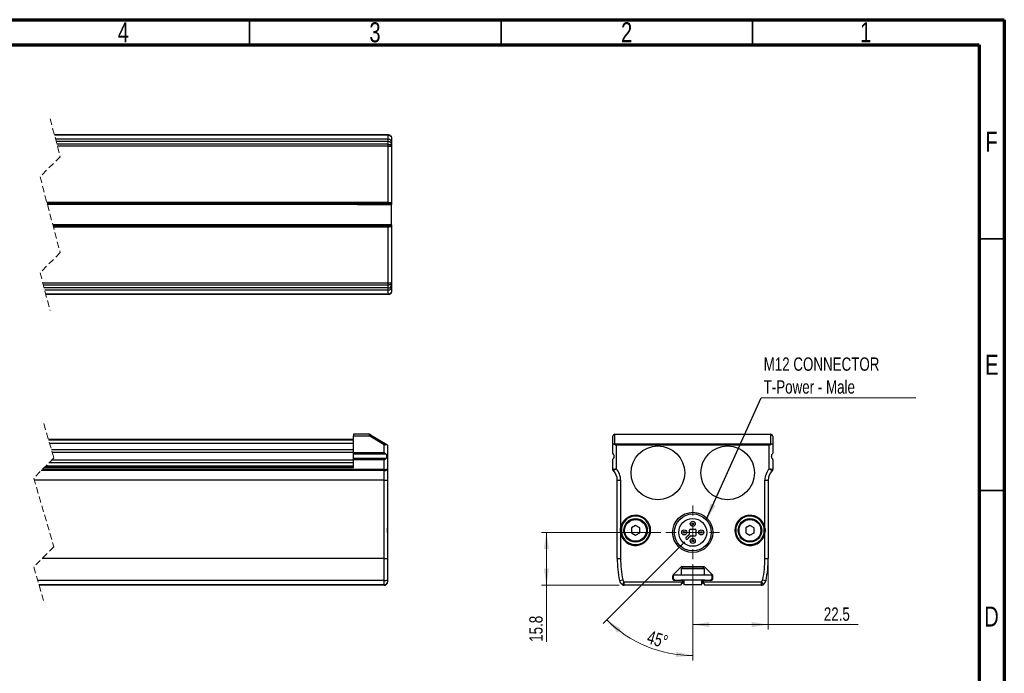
# Model space of a CAD drawing. Header units: millimetres. Extents: x 15 to 415, y 5 to 292.
# Tile 5 of 5: x 219 to 415, y 162 to 292. Entities that reach past the tile are written whole.
import ezdxf

# ---------------------------------------------------------------- set-up
doc = ezdxf.new("R2010")
doc.units = ezdxf.units.MM
doc.linetypes.add('HIDDEN', pattern=[1.905, 1.27, -0.635])
doc.styles.add('SLDTEXTSTYLE0', font='TXT', dxfattribs={"width": 0.75})
doc.dimstyles.new('SLDDIMSTYLE1', dxfattribs={"dimtxt": 2.645833, "dimasz": 3.302, "dimexe": 0, "dimexo": 0.0625, "dimgap": 0.661458, "dimtad": 1, "dimdec": 1, "dimlfac": 1.5, "dimrnd": 1e-09, "dimzin": 12, "dimdsep": 46, "dimtxsty": 'SLDTEXTSTYLE0', "dimsah": 1, "dimcen": 0.09, "dimadec": 0, "dimazin": 3, "dimtfac": 1, "dimtdec": 1, "dimtofl": 0, "dimtmove": 0, "dimatfit": 3, "dimfxl": 1, "dimfrac": 2, "dimtolj": 1, "dimtzin": 12, "dimarcsym": 0})
doc.dimstyles.new('SLDDIMSTYLE2', dxfattribs={"dimtxt": 2.645833, "dimasz": 3.302, "dimexe": 0, "dimexo": 0.0625, "dimgap": 0.661458, "dimtad": 1, "dimdec": 4, "dimlfac": 1.5, "dimzin": 12, "dimdsep": 46, "dimtxsty": 'SLDTEXTSTYLE0', "dimsah": 1, "dimcen": 0.09, "dimazin": 3, "dimtfac": 1, "dimtofl": 0, "dimtmove": 0, "dimatfit": 3, "dimfxl": 1, "dimfrac": 2, "dimtolj": 1, "dimtzin": 12, "dimarcsym": 0})
doc.dimstyles.new('SLDDIMSTYLE3', dxfattribs={"dimtxt": 0.18, "dimasz": 3.302, "dimexe": 0, "dimexo": 0.0625, "dimgap": 0, "dimtad": 0, "dimtih": 1, "dimtoh": 1, "dimdec": 0, "dimrnd": 1e-09, "dimzin": 0, "dimdsep": 46, "dimtxsty": 'Standard', "dimsah": 1, "dimcen": 0.09, "dimadec": 0, "dimazin": 0, "dimtfac": 3.302, "dimtdec": 0, "dimtofl": 0, "dimtmove": 0, "dimatfit": 3, "dimfxl": 1, "dimfrac": 2, "dimtolj": 1, "dimtzin": 0, "dimarcsym": 0})

# ---------------------------------------------------------------- blocks, each defined once
blk = doc.blocks.new('_D_6')
at = {"color": 7, "linetype": 'Continuous', "lineweight": 0}
for p, q in [((346.77, 190.18), (323.03, 190.18)), ((324.03, 179.68), (324.03, 190.18)), ((338.49, 179.68), (323.03, 179.68)), ((324.03, 179.68), (324.03, 168.45))]:
    blk.add_line(p, q, dxfattribs=at)
at = {"color": 7, "linetype": 'Continuous', "lineweight": 18}
for points in [[(324.03, 190.18), (323.52, 186.88), (324.54, 186.88)], [(324.03, 179.68), (324.54, 182.98), (323.52, 182.98)]]:
    blk.add_solid(points, dxfattribs=at)
at = {"color": 7, "linetype": 'Continuous', "lineweight": 18, "insert": (320.62, 168.45), "char_height": 2.646, "attachment_point": 1, "rotation": 90, "style": 'SLDTEXTSTYLE0'}
blk.add_mtext('15.8', dxfattribs=at)
blk = doc.blocks.new('_D_7')
at = {"color": 7, "linetype": 'Continuous', "lineweight": 0}
for p, q in [((351.51, 188.32), (335.29, 172.1)), ((353.1, 183.85), (353.1, 164.72))]:
    blk.add_line(p, q, dxfattribs=at)
at = {"color": 7, "linetype": 'Continuous', "lineweight": 18}
blk.add_arc((353.1, 189.91), 24.19, 225, 270, dxfattribs=at)
for points in [[(335.99, 172.81), (338.15, 170.25), (338.81, 171.02)], [(353.1, 165.72), (349.84, 166.45), (349.77, 165.44)]]:
    blk.add_solid(points, dxfattribs=at)
at = {"color": 7, "linetype": 'Continuous', "lineweight": 18, "insert": (344.56, 170.78), "char_height": 2.646, "attachment_point": 1, "rotation": 343.2426, "style": 'SLDTEXTSTYLE0'}
blk.add_mtext('45°', dxfattribs=at)
blk = doc.blocks.new('_D_8')
at = {"color": 7, "linetype": 'Continuous', "lineweight": 0}
for p, q in [((368.1, 184.01), (368.1, 170.87)), ((353.1, 183.85), (353.1, 170.87)), ((353.1, 171.87), (368.1, 171.87)), ((368.1, 171.87), (385.98, 171.87))]:
    blk.add_line(p, q, dxfattribs=at)
at = {"color": 7, "linetype": 'Continuous', "lineweight": 18}
for points in [[(353.1, 171.87), (356.4, 171.37), (356.4, 172.38)], [(368.1, 171.87), (364.8, 172.38), (364.8, 171.37)]]:
    blk.add_solid(points, dxfattribs=at)
at = {"color": 7, "linetype": 'Continuous', "lineweight": 18, "insert": (379.14, 175.28), "char_height": 2.646, "attachment_point": 1, "style": 'SLDTEXTSTYLE0'}
blk.add_mtext('22.5', dxfattribs=at)
blk = doc.blocks.new('SW_NOTE_0_3')
at = {"color": 0, "linetype": 'Continuous', "lineweight": 0}
blk.add_line((30.7, 0), (0, 0), dxfattribs=at)
at = {"color": 0, "linetype": 'Continuous', "lineweight": 0, "char_height": 2.6458, "attachment_point": 1, "style": 'SLDTEXTSTYLE0'}
for s, insert in [('M12 CONNECTOR', (0.49, 7.99)), ('T-Power - Male', (0.49, 3.46))]:
    blk.add_mtext(s, dxfattribs=dict(at, insert=insert))
blk = doc.blocks.new('SW_CENTERMARKSYMBOL_0')
at = {"color": 0, "linetype": 'Continuous', "lineweight": 18}
for p, q in [((0, 3.33), (0, 5.33)), ((-3.33, 0), (-5.33, 0)), ((0, 0), (-1.67, 0)), ((0, 0), (0, 1.67)), ((0, 0), (0, -1.67)), ((0, 0), (1.67, 0)), ((3.33, 0), (5.33, 0)), ((0, -3.33), (0, -5.33))]:
    blk.add_line(p, q, dxfattribs=at)

msp = doc.modelspace()

# ---------------------------------------------------------------- linework, layer by layer
at = {"color": 7, "linetype": 'Continuous', "lineweight": 70}
for p, q in [((15, 292), (415, 292)), ((415, 292), (415, 5)), ((20, 287), (410, 287)), ((410, 287), (410, 10))]:
    msp.add_line(p, q, dxfattribs=at)
at = {"color": 7, "linetype": 'Continuous', "lineweight": 35}
for p, q in [((265, 287), (265, 292)), ((315, 287), (315, 292)), ((365, 287), (365, 292)), ((410, 248.5), (415, 248.5)), ((410, 198.5), (415, 198.5))]:
    msp.add_line(p, q, dxfattribs=at)
at = {"color": 7, "linetype": 'HIDDEN', "lineweight": 18}
for p, q in [((225.412716, 272.324095), (227.412716, 264.798262)), ((227.412716, 264.798262), (223.412716, 260.798262)), ((223.412716, 260.798262), (227.412716, 245.746595)), ((227.412716, 245.746595), (223.412716, 241.746595)), ((223.412716, 241.746595), (225.412716, 234.220762)), ((224.1583, 211.787076), (226.1583, 204.966243)), ((226.1583, 204.966243), (222.1583, 200.966243)), ((222.1583, 200.966243), (226.1583, 187.324576)), ((226.1583, 187.324576), (222.1583, 183.324576)), ((222.1583, 183.324576), (224.1583, 176.503743))]:
    msp.add_line(p, q, dxfattribs=at)
at = {"color": 7, "linetype": 'Continuous', "lineweight": 25}
for p, q in [((286.502246, 269.149096), (226.256474, 269.149096)), ((286.502246, 269.053381), (226.281911, 269.053381)), ((292.602245, 268.272429), (226.489449, 268.272429)), ((286.502246, 269.053381), (286.502246, 269.149096)), ((292.602245, 269.149096), (286.502246, 269.149096)), ((292.602245, 269.053381), (286.502246, 269.053381)), ((292.602245, 269.053378), (292.602245, 269.149093)), ((292.602245, 268.272429), (292.602245, 269.052529)), ((292.602245, 267.825267), (292.602245, 268.272429)), ((292.652731, 269.147181), (292.614166, 269.147181)), ((292.661473, 269.14646), (292.618667, 269.14646)), ((292.652731, 269.147181), (292.641396, 269.147945)), ((292.661473, 269.14646), (292.652731, 269.147181)), ((293.268913, 268.482429), (293.268913, 267.605763)), ((292.602245, 267.825267), (226.608286, 267.825267)), ((292.602245, 267.252141), (226.760595, 267.252141)), ((292.602245, 266.885796), (226.85795, 266.885796)), ((292.602245, 267.252141), (292.602245, 267.825267)), ((292.602245, 266.885796), (292.602245, 267.252141)), ((292.602245, 255.73908), (292.602245, 266.885796)), ((292.602245, 266.885796), (293.268913, 266.885796)), ((293.268367, 267.627582), (293.268238, 267.632818)), ((293.268913, 267.607419), (293.268913, 267.63891)), ((293.268913, 267.605763), (293.268913, 267.172359)), ((293.268913, 267.172359), (293.268913, 266.885796)), ((293.268913, 266.885796), (293.268913, 255.278827)), ((224.757199, 255.73908), (292.602245, 255.73908)), ((224.792629, 255.605762), (293.002242, 255.605762)), ((224.794228, 255.599737), (293.11418, 255.599737)), ((224.823072, 255.491216), (293.178821, 255.491216)), ((224.828064, 255.472434), (293.179596, 255.472434)), ((224.845781, 255.405757), (293.179596, 255.405757)), ((286.502246, 255.27398), (224.880799, 255.27398)), ((286.502246, 255.272442), (224.881211, 255.272442)), ((293.231462, 255.273981), (286.502246, 255.27398)), ((286.502246, 255.27398), (286.502246, 255.272442)), ((286.502246, 255.272442), (293.238177, 255.272442)), ((293.078347, 255.605762), (293.002242, 255.605762)), ((293.11418, 255.599737), (293.078347, 255.605762)), ((293.179596, 255.472434), (293.178821, 255.491216)), ((293.179596, 255.405757), (293.179596, 255.472434)), ((293.268913, 255.278827), (293.268884, 255.278657)), ((293.268913, 251.266029), (293.268913, 255.278827)), ((286.502246, 251.272415), (225.94422, 251.272415)), ((286.502246, 251.270737), (225.944667, 251.270737)), ((286.502246, 251.139101), (225.97965, 251.139101)), ((225.997368, 251.072424), (293.179596, 251.072424)), ((226.032803, 250.939095), (293.002242, 250.939095)), ((286.502246, 250.80577), (226.068233, 250.80577)), ((293.238177, 251.272415), (286.502246, 251.272415)), ((286.502246, 251.272415), (286.502246, 251.270877)), ((286.502246, 251.270877), (286.502246, 251.270737)), ((293.231462, 251.270877), (286.502246, 251.270877)), ((286.502246, 251.139101), (286.502246, 251.270737)), ((293.179596, 251.139101), (286.502246, 251.139101)), ((292.602245, 250.80577), (286.502246, 250.80577)), ((292.602245, 239.659062), (292.602245, 250.80577)), ((293.002242, 250.939095), (293.078347, 250.939095)), ((293.179596, 251.072424), (293.179596, 251.139101)), ((293.268884, 251.266201), (293.268913, 251.266029)), ((293.268913, 251.266029), (293.268913, 239.659062)), ((292.602245, 239.659062), (223.967482, 239.659062)), ((292.602245, 239.292717), (224.064836, 239.292717)), ((292.602245, 238.719591), (224.217146, 238.719591)), ((293.268913, 239.659062), (292.602245, 239.659062)), ((292.602245, 239.292717), (292.602245, 239.659062)), ((292.602245, 238.719591), (292.602245, 239.292717)), ((292.602245, 238.272428), (292.602245, 238.719591)), ((293.268913, 239.659062), (293.268913, 239.372499)), ((293.268913, 239.372499), (293.268913, 238.939095)), ((293.268913, 238.939095), (293.268913, 238.062429)), ((292.602245, 238.272428), (224.335978, 238.272428)), ((286.502246, 237.491477), (224.543521, 237.491477)), ((286.502246, 237.395762), (224.568958, 237.395762)), ((292.602245, 237.491477), (286.502246, 237.491477)), ((286.502246, 237.395762), (286.502246, 237.491477)), ((292.602245, 237.395762), (286.502246, 237.395762)), ((292.602245, 237.492329), (292.602245, 238.272428)), ((292.602245, 237.395764), (292.602245, 237.491478)), ((292.891924, 237.461985), (292.879715, 237.461985)), ((292.882069, 237.457332), (292.891924, 237.461985)), ((292.891924, 237.461985), (292.901749, 237.46683)), ((292.920922, 237.476864), (292.934819, 237.484642)), ((288.803964, 209.678743), (285.699684, 209.678743)), ((285.699684, 209.678743), (285.699684, 209.278803)), ((289.08645, 209.564647), (292.304515, 207.63381)), ((337.555329, 209.564647), (337.555329, 207.756489)), ((368.575572, 209.63124), (337.621917, 209.631241)), ((337.621934, 209.678743), (368.575572, 209.678743)), ((368.575572, 209.678743), (368.575572, 209.63124)), ((368.641995, 207.756489), (368.641995, 209.564647)), ((285.699684, 208.612076), (225.089271, 208.612076)), ((285.699684, 208.545409), (225.108821, 208.545409)), ((285.699684, 208.478743), (225.128367, 208.478743)), ((285.699684, 207.812076), (225.323845, 207.812076)), ((288.914938, 209.278803), (285.699684, 209.278803)), ((285.699684, 205.958592), (285.699684, 209.278803)), ((288.914958, 209.278812), (288.914938, 209.278803)), ((291.799683, 207.547978), (288.914958, 209.278812)), ((291.799683, 205.958592), (291.799683, 207.547978)), ((337.221995, 207.670658), (337.221995, 209.278812)), ((337.221995, 205.958592), (337.221995, 207.670658)), ((337.555329, 207.756489), (368.641995, 207.756489)), ((337.888662, 207.470658), (337.888662, 202.818929)), ((368.308662, 207.470658), (337.888662, 207.470658)), ((368.308662, 202.818929), (368.308662, 207.470658)), ((368.975329, 209.278812), (368.975329, 207.670658)), ((368.975329, 207.670658), (368.975329, 205.958592)), ((285.699684, 206.580242), (225.685044, 206.580242)), ((285.699684, 206.030313), (225.846295, 206.030313)), ((291.799683, 205.958592), (285.699684, 205.958592)), ((285.699684, 205.946922), (285.699684, 205.958592)), ((291.816333, 205.946922), (285.699684, 205.946922)), ((285.699684, 205.931142), (285.699684, 205.946922)), ((291.838834, 205.931142), (285.699684, 205.931142)), ((285.699684, 205.923192), (285.699684, 205.931142)), ((291.850169, 205.923192), (285.699684, 205.923192)), ((285.699684, 205.917053), (285.699684, 205.923192)), ((291.858911, 205.917053), (285.699684, 205.917053)), ((285.699684, 205.731999), (285.699684, 205.917053)), ((292.132257, 205.731999), (285.699684, 205.731999)), ((285.699684, 204.825487), (285.699684, 205.731999)), ((291.850169, 205.923192), (291.838834, 205.931142)), ((291.858911, 205.917053), (291.850169, 205.923192)), ((292.466351, 207.347978), (292.466351, 202.818929)), ((337.288219, 205.75925), (337.283565, 205.765661)), ((337.293063, 205.752902), (337.288219, 205.75925)), ((337.303097, 205.740694), (337.293063, 205.752902)), ((337.310875, 205.731999), (337.303097, 205.740694)), ((368.973414, 205.923192), (368.972692, 205.917053)), ((368.974178, 205.931142), (368.973414, 205.923192)), ((368.975121, 205.946923), (368.974178, 205.931142)), ((285.699684, 203.977244), (225.1693, 203.977244)), ((285.699684, 204.527173), (225.719227, 204.527173)), ((292.132257, 204.825487), (285.699684, 204.825487)), ((285.699684, 204.816793), (285.699684, 204.825487)), ((292.11837, 204.816793), (285.699684, 204.816793)), ((285.699684, 204.804584), (285.699684, 204.816793)), ((292.099197, 204.804584), (285.699684, 204.804584)), ((285.699684, 204.798236), (285.699684, 204.804584)), ((292.089352, 204.798236), (285.699684, 204.798236)), ((285.699684, 204.793243), (285.699684, 204.798236)), ((285.699684, 204.598894), (285.699684, 204.793243)), ((292.081683, 204.793243), (285.699684, 204.793243)), ((285.699684, 203.012077), (285.699684, 204.598894)), ((291.799683, 204.598894), (285.699684, 204.598894)), ((291.799683, 202.687906), (291.799683, 204.598894)), ((292.081683, 204.793243), (292.089352, 204.798236)), ((292.089352, 204.798236), (292.099197, 204.804584)), ((292.11837, 204.816793), (292.132257, 204.825487)), ((337.221995, 202.687906), (337.221995, 204.598894)), ((337.221995, 203.012076), (337.221995, 204.598894)), ((337.222203, 204.610559), (337.223146, 204.626343)), ((337.223146, 204.626343), (337.22391, 204.634295)), ((337.22391, 204.634295), (337.224633, 204.640439)), ((368.886449, 204.825487), (368.894225, 204.816794)), ((368.894225, 204.816794), (368.90426, 204.804584)), ((368.90426, 204.804584), (368.909106, 204.798236)), ((368.909106, 204.798236), (368.91275, 204.793243)), ((368.975329, 204.598894), (368.975329, 202.687906)), ((285.699684, 202.45277), (223.644827, 202.45277)), ((285.699684, 202.686541), (223.878596, 202.686541)), ((285.699684, 203.012077), (224.204132, 203.012077)), ((285.699684, 203.212076), (224.40413, 203.212076)), ((285.699684, 203.34541), (224.537466, 203.34541)), ((285.699684, 202.45277), (285.699684, 202.686541)), ((291.799683, 202.686541), (285.699684, 202.686541)), ((291.799683, 202.45277), (285.699684, 202.45277)), ((291.799683, 202.452772), (291.799683, 202.686541)), ((291.799683, 200.54541), (291.799683, 202.451904)), ((292.466351, 202.818929), (292.466351, 200.54541)), ((291.799683, 200.54541), (222.281698, 200.54541)), ((291.799683, 200.54541), (292.466351, 200.54541)), ((291.799683, 185.012076), (291.799683, 200.54541)), ((292.466351, 200.54541), (292.466351, 191.024713)), ((338.098662, 200.54541), (338.765329, 200.54541)), ((338.098662, 185.012076), (338.098662, 200.54541)), ((338.765329, 200.54541), (338.765329, 191.024713)), ((367.431995, 200.54541), (368.098662, 200.54541)), ((367.431995, 191.024713), (367.431995, 200.54541)), ((368.098662, 200.54541), (368.098662, 185.012076)), ((292.466351, 191.027045), (292.466351, 190.098743)), ((292.466351, 190.132774), (292.466351, 185.012076)), ((338.930143, 190.999937), (338.765329, 191.024713)), ((338.765329, 190.132773), (338.930143, 190.15755)), ((338.765329, 190.132773), (338.765329, 185.012076)), ((338.930143, 190.999937), (338.930143, 190.15755)), ((341.731995, 191.538743), (340.900611, 191.058743)), ((340.900611, 191.058743), (340.900611, 190.098743)), ((340.900611, 190.098743), (341.731995, 189.618743)), ((342.56338, 191.058743), (341.731995, 191.538743)), ((341.731995, 189.618743), (342.56338, 190.098743)), ((342.56338, 190.098743), (342.56338, 191.058743)), ((352.431995, 189.858906), (352.431995, 190.64541)), ((352.631995, 190.84541), (353.565329, 190.84541)), ((353.765329, 189.712076), (353.765329, 190.64541)), ((364.465329, 191.538743), (363.633944, 191.058743)), ((363.633944, 191.058743), (363.633944, 190.098743)), ((363.633944, 190.098743), (364.465329, 189.618743)), ((365.296713, 191.058743), (364.465329, 191.538743)), ((364.465329, 189.618743), (365.296713, 190.098743)), ((365.296713, 190.098743), (365.296713, 191.058743)), ((367.431995, 191.024713), (367.26718, 190.999937)), ((367.26718, 190.157549), (367.26718, 190.999937)), ((367.26718, 190.157549), (367.431995, 190.132773)), ((367.431995, 185.012076), (367.431995, 190.132773)), ((352.373417, 189.717484), (351.950051, 189.294118)), ((352.637403, 189.453498), (352.214037, 189.030132)), ((352.778825, 189.512076), (353.565329, 189.512076)), ((291.799683, 185.012076), (223.845799, 185.012076)), ((291.799683, 180.63291), (291.799683, 185.012076)), ((291.799683, 185.012076), (292.466351, 185.012076)), ((292.466351, 185.012076), (292.466351, 180.767654)), ((338.098662, 185.012076), (338.765329, 185.012076)), ((367.431995, 185.012076), (368.098662, 185.012076)), ((349.189017, 181.738943), (350.705129, 183.255055)), ((351.098662, 183.264192), (350.765329, 182.930858)), ((350.765329, 182.930858), (350.765329, 181.671471)), ((355.431995, 182.930858), (350.765329, 182.930858)), ((355.256502, 183.352682), (350.940822, 183.352682)), ((352.165329, 183.264192), (351.098662, 183.264192)), ((352.165329, 183.352682), (352.165329, 183.264192)), ((354.031995, 183.264192), (352.165329, 183.264192)), ((354.031995, 183.264192), (354.031995, 183.352682)), ((355.098662, 183.264192), (354.031995, 183.264192)), ((355.431995, 182.930858), (355.098662, 183.264192)), ((355.431995, 181.671471), (355.431995, 182.930858)), ((357.008307, 181.738943), (355.492195, 183.255055)), ((291.799683, 180.63291), (222.947547, 180.63291)), ((291.799683, 179.788422), (291.799683, 180.63291)), ((292.466351, 180.767654), (292.466351, 180.34541)), ((338.545825, 180.632911), (339.198732, 180.767654)), ((339.11895, 179.788421), (339.485295, 180.34541)), ((339.485295, 179.678743), (339.485295, 180.34541)), ((339.485295, 180.34541), (351.092262, 180.34541)), ((349.09139, 181.503249), (349.09139, 181.004791)), ((349.231995, 181.671471), (349.231995, 181.004804)), ((356.965329, 181.671471), (349.231995, 181.671471)), ((349.565329, 180.671471), (349.231995, 181.004804)), ((349.42471, 180.671471), (350.758069, 180.671471)), ((355.472207, 180.671471), (350.758073, 180.671471)), ((350.965334, 180.012076), (350.898657, 180.012076)), ((351.092262, 180.34541), (351.092434, 180.339194)), ((351.092922, 180.323846), (351.09764, 180.257465)), ((351.298662, 180.671471), (351.298662, 179.804804)), ((354.898662, 179.804804), (354.898662, 180.671471)), ((355.099684, 180.257465), (355.104402, 180.323846)), ((355.10489, 180.339194), (355.10506, 180.34541)), ((355.10506, 180.34541), (366.712029, 180.34541)), ((355.298667, 180.012076), (355.23199, 180.012076)), ((355.317449, 180.010746), (355.298667, 180.012076)), ((355.439255, 180.671471), (356.772614, 180.671471)), ((356.965329, 181.004804), (356.631995, 180.671471)), ((356.965329, 181.004804), (356.965329, 181.671471)), ((357.105934, 181.004791), (357.105934, 181.503249)), ((366.712029, 180.34541), (366.712029, 179.678743)), ((366.712029, 180.34541), (367.078373, 179.788421)), ((366.998592, 180.767654), (367.651499, 180.632911)), ((291.799683, 179.788422), (223.195169, 179.788422)), ((291.799683, 179.678743), (223.227326, 179.678743)), ((291.799683, 179.678743), (291.799683, 179.788422)), ((350.632003, 179.678743), (339.485295, 179.678743)), ((350.765329, 179.878748), (350.765329, 179.812076)), ((351.298662, 179.804804), (354.898662, 179.804804)), ((355.431995, 179.878748), (355.42597, 179.918373)), ((355.431995, 179.812076), (355.431995, 179.878748)), ((366.712029, 179.678743), (355.565313, 179.678743))]:
    msp.add_line(p, q, dxfattribs=at)
at = {"color": 7, "linetype": 'Continuous', "lineweight": 25, "flags": 128}
for points in [[(292.641396, 269.147945), (292.63015, 269.148511), (292.618895, 269.148887)], [(292.602245, 267.252141), (292.732303, 267.245101), (292.857363, 267.224254), (292.972619, 267.1904), (293.073649, 267.14484), (293.156559, 267.089326), (293.21816, 267.025989), (293.256098, 266.957265), (293.268913, 266.885796)], [(293.268913, 239.659062), (293.256098, 239.587592), (293.21816, 239.518868), (293.156559, 239.455532), (293.073649, 239.400018), (292.972619, 239.354457), (292.857363, 239.320603), (292.732303, 239.299756), (292.602245, 239.292717)], [(292.901749, 237.46683), (292.911385, 237.471769), (292.920922, 237.476864)], [(288.914938, 209.278803), (288.893301, 209.356807), (288.872479, 209.431815), (288.853297, 209.500946), (288.836488, 209.561545), (288.82268, 209.611284), (288.812418, 209.648253), (288.8061, 209.67103), (288.803964, 209.678743)], [(289.08645, 209.564647), (289.073397, 209.542885), (289.036223, 209.480923), (288.980592, 209.388192), (288.914958, 209.278812)], [(288.975456, 209.631241), (288.977602, 209.629957), (288.98392, 209.626163), (288.994182, 209.620008), (289.007981, 209.611726), (289.024799, 209.601636), (289.043992, 209.590125), (289.064804, 209.577635), (289.08645, 209.564647)], [(337.621917, 209.631241), (337.621919, 209.642165), (337.621922, 209.651736), (337.621924, 209.659909), (337.621926, 209.666648), (337.621928, 209.671921), (337.62193, 209.675705), (337.621932, 209.677983), (337.621934, 209.678743)], [(291.838834, 205.931142), (291.827588, 205.940623), (291.816333, 205.946922)], [(292.099197, 204.804584), (292.108823, 204.810594), (292.11837, 204.816793)]]:
    msp.add_lwpolyline(points, dxfattribs=at)
at = {"color": 7, "linetype": 'Continuous', "lineweight": 25}
for centre, radius in [((346.165329, 202.012076), 5.333333), ((360.031995, 202.012076), 5.333333), ((353.098662, 190.178743), 4), ((353.098662, 190.178743), 3.666667), ((341.731995, 190.578743), 2.333333), ((341.731995, 190.578743), 2.166667), ((353.098662, 190.178743), 2.766667), ((353.098662, 191.878743), 0.5), ((353.098662, 191.878743), 0.166667), ((364.465329, 190.578743), 2.333333), ((364.465329, 190.578743), 2.166667), ((351.398662, 190.178743), 0.5), ((351.398662, 190.178743), 0.166667), ((354.798662, 190.178743), 0.5), ((354.798662, 190.178743), 0.166667), ((353.098662, 188.478743), 0.5), ((353.098662, 188.478743), 0.166667)]:
    msp.add_circle(centre, radius, dxfattribs=at)
for centre, radius, start, end in [((292.602242, 267.605758), 0.666672, 0.00040982, 89.99969691), ((292.609044, 267.165395), 0.659906, 0.60460543, 90.59026354), ((293.258334, 255.284515), 0.01204, 293.22504418, 328.19010409), ((293.258334, 251.260343), 0.01204, 31.80989591, 66.77495582), ((292.609044, 239.379462), 0.659906, 269.40973646, 359.39539457), ((292.602242, 238.9391), 0.666672, 270.00030309, 359.99959018), ((288.803976, 209.345475), 0.333268, 59.0331357, 90.00202388), ((337.621914, 209.278825), 0.399918, 89.99701237, 180.00298763), ((337.621914, 209.564656), 0.066585, 89.99701237, 180.00733622), ((368.57541, 209.278825), 0.399918, 359.99700775, 89.97680565), ((368.57541, 209.564656), 0.066585, 359.99265244, 89.86069264), ((292.132489, 207.34724), 0.334237, 50.4591218, 59.02390653), ((335.37896, 200.54541), 2.719702, 0, 44.5068005), ((335.37896, 200.54541), 3.386369, 0, 42.17317838), ((370.818364, 200.54541), 3.386369, 137.82682161, 180), ((370.818364, 200.54541), 2.719702, 135.4931995, 180), ((341.731995, 190.578743), 3, 188.54907844, 171.45092156), ((341.731995, 190.578743), 2.833333, 188.54907844, 171.45092156), ((364.465329, 190.578743), 3, 8.54907921, 351.45092079), ((364.465329, 190.578743), 2.833333, 8.54907921, 351.45092079), ((352.231995, 189.858906), 0.2, 315, 0), ((352.631995, 190.64541), 0.2, 90, 180), ((353.565329, 190.64541), 0.2, 0, 90), ((351.943721, 189.023802), 0.233333, 108.16467835, 341.83532165), ((351.80863, 189.43554), 0.2, 288.16467835, 315), ((352.355459, 188.888711), 0.2, 135, 161.83532165), ((352.778825, 189.312076), 0.2, 90, 135), ((353.565329, 189.712076), 0.2, 270, 0), ((359.765329, 185.012076), 21.666667, 180, 191.66068533), ((359.765329, 185.012076), 21, 180, 191.66068533), ((346.431995, 185.012076), 21, 348.33931467, 0), ((346.431995, 185.012076), 21.666667, 348.33931467, 0), ((350.940822, 183.019362), 0.33332, 89.99993807, 135.00006192), ((355.256502, 183.019362), 0.33332, 44.99993809, 90.00006194), ((291.959535, 181.558616), 0.939405, 260.20271905, 302.65011413), ((291.850004, 180.405659), 0.619285, 265.33920212, 354.41698404), ((291.79968, 180.345415), 0.666672, 270.00030309, 359.99959018), ((339.85164, 180.902398), 1.333333, 191.66068533, 236.66609378), ((339.85164, 180.902398), 0.666667, 191.66068533, 236.66609378), ((349.424709, 181.50325), 0.33332, 134.99993807, 180.00006191), ((349.424706, 181.004787), 0.333316, 179.99925295, 270.00074706), ((350.758073, 180.338154), 0.333317, 33.5476555, 90.00072873), ((356.772615, 181.50325), 0.33332, 359.99993808, 45.00006192), ((366.345684, 180.902398), 0.666667, 303.3339062, 348.33931467), ((366.345684, 180.902398), 1.333333, 303.3339062, 348.33931467), ((339.485295, 180.34541), 0.666667, 236.66609378, 270), ((366.712029, 180.34541), 0.666667, 270, 303.3339062)]:
    msp.add_arc(centre, radius, start, end, dxfattribs=at)
for centre, major_axis, start_param, end_param in [((337.555329, 207.470658), (0.290067, 0.290067), 1.0556079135, 1.2054993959), ((368.641995, 207.470658), (-0.290067, 0.290067), 5.0776860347, 5.2275773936)]:
    msp.add_ellipse(centre, major_axis=major_axis, ratio=0.566190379, start_param=start_param, end_param=end_param, dxfattribs=at)
for points, knots in [([(292.602245, 269.149096), (292.672981, 269.142547), (292.813324, 269.129553), (293.002921, 269.028264), (293.155234, 268.875714), (293.24799, 268.686838), (293.268707, 268.548428), (293.268909, 268.48397), (293.268913, 268.482429)], [0, 0, 0, 0, 0.20261993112, 0.40200959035, 0.60335293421, 0.81457475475, 0.99556832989, 1, 1, 1, 1]), ([(292.618895, 269.148887), (292.614494, 269.148976), (292.608945, 269.149088), (292.603394, 269.149094), (292.602245, 269.149096)], [0, 0, 0, 0, 0.7929777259, 1, 1, 1, 1]), ([(292.602245, 269.052529), (292.672645, 269.047159), (292.810451, 269.036649), (292.998955, 268.953266), (293.15235, 268.824907), (293.247546, 268.661543), (293.268708, 268.539757), (293.268909, 268.483768), (293.268913, 268.482429)], [0, 0, 0, 0, 0.2170071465, 0.4247862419, 0.6254676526, 0.8268601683, 0.9958593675, 1, 1, 1, 1]), ([(293.002242, 255.605762), (292.966768, 255.610157), (292.866418, 255.62259), (292.736988, 255.679864), (292.640471, 255.722003), (292.603527, 255.738508), (292.602245, 255.73908)], [0, 0, 0, 0, 0.2522306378, 0.7135011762, 0.9900622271, 1, 1, 1, 1]), ([(293.178821, 255.491216), (293.177409, 255.503249), (293.174741, 255.526), (293.161331, 255.559506), (293.141911, 255.587293), (293.121935, 255.596256), (293.11418, 255.599737)], [0, 0, 0, 0, 0.2712979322, 0.5129261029, 0.81088432, 1, 1, 1, 1]), ([(293.231462, 255.273981), (293.225207, 255.278896), (293.209655, 255.291116), (293.194359, 255.322831), (293.18199, 255.361918), (293.18039, 255.391217), (293.179596, 255.405757)], [0, 0, 0, 0, 0.1614566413, 0.401419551, 0.7029590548, 1, 1, 1, 1]), ([(293.238207, 255.272442), (293.237102, 255.272519), (293.235405, 255.272637), (293.233168, 255.273287), (293.232041, 255.273745), (293.231462, 255.273981)], [0, 0, 0, 0, 0.4756273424, 0.7307015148, 1, 1, 1, 1]), ([(293.263082, 255.273451), (293.262044, 255.273267), (293.257965, 255.272545), (293.249617, 255.272619), (293.242371, 255.272507), (293.238207, 255.272442)], [0, 0, 0, 0, 0.1267656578, 0.4981494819, 1, 1, 1, 1]), ([(293.268884, 255.278657), (293.268858, 255.278616), (293.268801, 255.278527), (293.268683, 255.278373), (293.26861, 255.278246), (293.268566, 255.278169)], [0, 0, 0, 0, 0.24954098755, 0.541851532, 1, 1, 1, 1]), ([(292.602245, 250.805773), (292.603527, 250.806347), (292.640456, 250.822887), (292.737, 250.864967), (292.866416, 250.922272), (292.966767, 250.934701), (293.002242, 250.939095)], [0, 0, 0, 0, 0.00994192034, 0.28650170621, 0.74777038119, 1, 1, 1, 1]), ([(293.078347, 250.939095), (293.093738, 250.94071), (293.121518, 250.943625), (293.154557, 250.972316), (293.172264, 251.009939), (293.178884, 251.044968), (293.179426, 251.065856), (293.179596, 251.072424)], [0, 0, 0, 0, 0.2413751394, 0.4356792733, 0.6662962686, 0.8950754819, 1, 1, 1, 1]), ([(293.179596, 251.139101), (293.18031, 251.152659), (293.181673, 251.178569), (293.191416, 251.214641), (293.205153, 251.243741), (293.218666, 251.263267), (293.228904, 251.269356), (293.231462, 251.270877)], [0, 0, 0, 0, 0.2774948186, 0.530266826, 0.7572486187, 0.9393531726, 1, 1, 1, 1]), ([(293.231462, 251.270877), (293.232593, 251.271311), (293.234253, 251.27195), (293.236548, 251.272357), (293.23766, 251.272396), (293.238207, 251.272415)], [0, 0, 0, 0, 0.5207948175, 0.7641405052, 1, 1, 1, 1]), ([(293.238207, 251.272415), (293.242041, 251.272327), (293.248422, 251.272179), (293.256727, 251.27203), (293.261173, 251.271594), (293.263082, 251.271407)], [0, 0, 0, 0, 0.4620414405, 0.7689724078, 1, 1, 1, 1]), ([(293.268566, 251.266689), (293.26859, 251.266639), (293.268651, 251.266514), (293.268786, 251.26637), (293.268855, 251.26625), (293.268884, 251.266201)], [0, 0, 0, 0, 0.2873294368, 0.7094464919, 1, 1, 1, 1]), ([(293.268913, 238.062429), (293.268909, 238.06109), (293.268708, 238.005101), (293.247546, 237.883315), (293.15235, 237.719951), (292.998955, 237.591592), (292.810451, 237.508209), (292.672645, 237.497698), (292.602245, 237.492329)], [0, 0, 0, 0, 0.00414063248, 0.17313983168, 0.37453234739, 0.5752137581, 0.78299285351, 1, 1, 1, 1]), ([(293.268913, 238.062429), (293.268909, 238.060888), (293.268707, 237.996429), (293.24799, 237.858019), (293.155234, 237.669144), (293.002921, 237.516593), (292.813324, 237.415304), (292.672981, 237.402311), (292.602245, 237.395762)], [0, 0, 0, 0, 0.00443167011, 0.18542524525, 0.39664706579, 0.59799040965, 0.79738006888, 1, 1, 1, 1]), ([(337.555329, 209.564647), (337.511649, 209.560349), (337.42429, 209.551754), (337.314108, 209.485653), (337.237026, 209.391172), (337.227006, 209.316265), (337.221995, 209.278812)], [0, 0, 0, 0, 0.2500044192, 0.5000058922, 0.7500044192, 1, 1, 1, 1]), ([(291.799683, 207.547978), (291.801203, 207.548321), (291.833672, 207.555661), (291.928611, 207.577041), (292.070081, 207.604744), (292.221324, 207.627512), (292.307558, 207.611846), (292.345274, 207.604994)], [0, 0, 0, 0, 0.008451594, 0.1805471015, 0.527392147, 0.7932969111, 1, 1, 1, 1]), ([(292.345274, 207.604994), (292.381907, 207.56507), (292.448211, 207.492807), (292.466219, 207.392653), (292.466349, 207.348789), (292.466351, 207.347978)], [0, 0, 0, 0, 0.5478742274, 0.9916393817, 1, 1, 1, 1]), ([(337.221995, 207.670658), (337.221999, 207.670998), (337.222072, 207.678277), (337.229573, 207.70034), (337.274988, 207.73021), (337.373112, 207.749427), (337.461918, 207.734841), (337.505552, 207.727674)], [0, 0, 0, 0, 0.0072639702, 0.1554204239, 0.4661695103, 0.7377061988, 1, 1, 1, 1]), ([(337.505552, 207.727674), (337.571014, 207.686621), (337.693541, 207.609782), (337.825891, 207.51504), (337.887514, 207.471469), (337.888662, 207.470658)], [0, 0, 0, 0, 0.52958977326, 0.99124051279, 1, 1, 1, 1]), ([(368.308662, 207.470658), (368.309809, 207.471469), (368.371432, 207.51504), (368.503783, 207.609782), (368.62631, 207.686621), (368.691772, 207.727674)], [0, 0, 0, 0, 0.0087594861, 0.47041033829, 1, 1, 1, 1]), ([(368.691772, 207.727674), (368.735406, 207.734839), (368.824212, 207.749422), (368.922335, 207.730232), (368.967752, 207.700268), (368.975251, 207.678352), (368.975325, 207.671001), (368.975329, 207.670658)], [0, 0, 0, 0, 0.2622937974, 0.5338305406, 0.8445797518, 0.9927360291, 1, 1, 1, 1]), ([(291.816333, 205.946922), (291.81193, 205.950002), (291.806377, 205.953887), (291.800832, 205.957785), (291.799683, 205.958592)], [0, 0, 0, 0, 0.7927758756, 1, 1, 1, 1]), ([(292.132257, 205.731999), (292.104658, 205.749647), (292.045174, 205.787681), (291.954383, 205.84989), (291.891172, 205.894358), (291.858911, 205.917053)], [0, 0, 0, 0, 0.2976743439, 0.6415580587, 1, 1, 1, 1]), ([(292.132257, 204.825487), (292.170549, 204.855716), (292.248441, 204.917207), (292.309812, 205.060261), (292.336271, 205.218924), (292.332171, 205.388144), (292.293689, 205.551241), (292.219103, 205.670345), (292.154738, 205.716039), (292.132257, 205.731999)], [0, 0, 0, 0, 0.139673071, 0.2841164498, 0.4376943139, 0.6060158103, 0.7718342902, 0.9203078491, 1, 1, 1, 1]), ([(337.283565, 205.765661), (337.272074, 205.783985), (337.249095, 205.820629), (337.228036, 205.885432), (337.222059, 205.931589), (337.221997, 205.957784), (337.221995, 205.958592)], [0, 0, 0, 0, 0.3031542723, 0.6062175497, 0.9878547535, 1, 1, 1, 1]), ([(337.310875, 204.825487), (337.336421, 204.855482), (337.387496, 204.915452), (337.456711, 205.054954), (337.49301, 205.217014), (337.487009, 205.391896), (337.435444, 205.55697), (337.365135, 205.670483), (337.324983, 205.716005), (337.310875, 205.731999)], [0, 0, 0, 0, 0.1474498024, 0.29479829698, 0.44183257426, 0.59941039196, 0.76113205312, 0.916072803, 1, 1, 1, 1]), ([(368.886449, 205.731999), (368.860903, 205.702004), (368.809828, 205.642035), (368.740613, 205.502532), (368.704314, 205.340472), (368.710315, 205.16559), (368.76188, 205.000517), (368.832189, 204.887003), (368.872341, 204.841481), (368.886449, 204.825487)], [0, 0, 0, 0, 0.147449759, 0.2947982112, 0.4418324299, 0.599410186, 0.7611318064, 0.916072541, 1, 1, 1, 1]), ([(368.972692, 205.917053), (368.968976, 205.896797), (368.961148, 205.854126), (368.933728, 205.790938), (368.902304, 205.751765), (368.886449, 205.731999)], [0, 0, 0, 0, 0.3092636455, 0.6514722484, 1, 1, 1, 1]), ([(368.975329, 205.958592), (368.975327, 205.957785), (368.97532, 205.953889), (368.975209, 205.950003), (368.975121, 205.946923)], [0, 0, 0, 0, 0.20732840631, 1, 1, 1, 1]), ([(291.799683, 204.598894), (291.800832, 204.599703), (291.838257, 204.62607), (291.904306, 204.672055), (291.996544, 204.736932), (292.053586, 204.77466), (292.081683, 204.793243)], [0, 0, 0, 0, 0.0123110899, 0.4009927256, 0.7049529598, 1, 1, 1, 1]), ([(337.221995, 204.598894), (337.221997, 204.599697), (337.222004, 204.603569), (337.222115, 204.607468), (337.222203, 204.610559)], [0, 0, 0, 0, 0.20735952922, 1, 1, 1, 1]), ([(337.224633, 204.640439), (337.228349, 204.660695), (337.236177, 204.703365), (337.263597, 204.76655), (337.29502, 204.805722), (337.310875, 204.825487)], [0, 0, 0, 0, 0.3092649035, 0.6514730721, 1, 1, 1, 1]), ([(368.91275, 204.793243), (368.924437, 204.774798), (368.947809, 204.737912), (368.9692, 204.672584), (368.975264, 204.626137), (368.975327, 204.599703), (368.975329, 204.598894)], [0, 0, 0, 0, 0.3033218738, 0.6065486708, 0.9879511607, 1, 1, 1, 1]), ([(291.799683, 202.687906), (291.869323, 202.689219), (292.000983, 202.691704), (292.181601, 202.709121), (292.327866, 202.738474), (292.420665, 202.764868), (292.466085, 202.803134), (292.466346, 202.818634), (292.466351, 202.818929)], [0, 0, 0, 0, 0.299709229, 0.5666309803, 0.7831200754, 0.9333236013, 0.9987321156, 1, 1, 1, 1]), ([(291.799683, 202.451904), (291.869622, 202.455472), (292.003862, 202.46232), (292.188613, 202.516218), (292.339, 202.596612), (292.439875, 202.698706), (292.466143, 202.782679), (292.466347, 202.818112), (292.466351, 202.818929)], [0, 0, 0, 0, 0.2543876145, 0.48826509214, 0.69430773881, 0.87093393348, 0.99702451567, 1, 1, 1, 1]), ([(337.221995, 202.687906), (337.228565, 202.689239), (337.241625, 202.691888), (337.343196, 202.712365), (337.495868, 202.74277), (337.68453, 202.779739), (337.822668, 202.806331), (337.887121, 202.818635), (337.888662, 202.818929)], [0, 0, 0, 0, 0.20081374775, 0.39916359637, 0.60058543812, 0.81302119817, 0.99553043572, 1, 1, 1, 1]), ([(337.318562, 202.451904), (337.324068, 202.455671), (337.33501, 202.463155), (337.420513, 202.520934), (337.550111, 202.606468), (337.711829, 202.709977), (337.831328, 202.783969), (337.887323, 202.818112), (337.888662, 202.818929)], [0, 0, 0, 0, 0.2009603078, 0.3993240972, 0.6006316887, 0.8129611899, 0.9955264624, 1, 1, 1, 1]), ([(368.308662, 202.818929), (368.310001, 202.818112), (368.365996, 202.783969), (368.485495, 202.709977), (368.647212, 202.606468), (368.776811, 202.520934), (368.862314, 202.463155), (368.873255, 202.455671), (368.878762, 202.451904)], [0, 0, 0, 0, 0.0044735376, 0.1870388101, 0.3993683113, 0.6006759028, 0.7990396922, 1, 1, 1, 1]), ([(368.308662, 202.818929), (368.310203, 202.818635), (368.374656, 202.806331), (368.512794, 202.779739), (368.701455, 202.74277), (368.854128, 202.712365), (368.955699, 202.691888), (368.968759, 202.689239), (368.975329, 202.687906)], [0, 0, 0, 0, 0.0044695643, 0.1869788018, 0.3994145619, 0.6008364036, 0.7991862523, 1, 1, 1, 1]), ([(292.466351, 190.132774), (292.465662, 190.357215), (292.464748, 190.654529), (292.466036, 190.951841), (292.466351, 191.024713)], [0, 0, 0, 0, 0.7548974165, 1, 1, 1, 1]), ([(338.765329, 190.132773), (338.737607, 190.358059), (338.700795, 190.657227), (338.752548, 190.951932), (338.765329, 191.024713)], [0, 0, 0, 0, 0.7530369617, 1, 1, 1, 1]), ([(367.431995, 191.024713), (367.459716, 190.799428), (367.496529, 190.500259), (367.444776, 190.205554), (367.431995, 190.132773)], [0, 0, 0, 0, 0.7530368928, 1, 1, 1, 1]), ([(292.4289, 180.125124), (292.430058, 180.128475), (292.431802, 180.133517), (292.434014, 180.140294), (292.435101, 180.143708), (292.435645, 180.145418)], [0, 0, 0, 0, 0.4973970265, 0.7483052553, 1, 1, 1, 1]), ([(292.435645, 180.145418), (292.43966, 180.159082), (292.447063, 180.184276), (292.455179, 180.221746), (292.458738, 180.245548), (292.46052, 180.257466)], [0, 0, 0, 0, 0.371742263, 0.6854232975, 1, 1, 1, 1]), ([(350.898657, 180.012076), (350.885308, 180.010898), (350.858629, 180.008542), (350.822867, 179.99056), (350.793967, 179.964272), (350.770133, 179.925231), (350.767144, 179.896308), (350.765329, 179.878748)], [0, 0, 0, 0, 0.1675557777, 0.3348832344, 0.5081040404, 0.701350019, 1, 1, 1, 1]), ([(351.09711, 180.125124), (351.092951, 180.109549), (351.084636, 180.078412), (351.053011, 180.041455), (351.011662, 180.016791), (350.980102, 180.013579), (350.965334, 180.012076)], [0, 0, 0, 0, 0.2598457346, 0.5194964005, 0.7751507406, 1, 1, 1, 1]), ([(351.035868, 180.522355), (351.055183, 180.486401), (351.085208, 180.430511), (351.090408, 180.367784), (351.092262, 180.34541)], [0, 0, 0, 0, 0.6433095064, 1, 1, 1, 1]), ([(351.092434, 180.339194), (351.092478, 180.337246), (351.092557, 180.333712), (351.092689, 180.328595), (351.092844, 180.325429), (351.092922, 180.323846)], [0, 0, 0, 0, 0.3806764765, 0.6903016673, 1, 1, 1, 1]), ([(351.098648, 180.145418), (351.098577, 180.142021), (351.09847, 180.136916), (351.097822, 180.130162), (351.097347, 180.126804), (351.09711, 180.125124)], [0, 0, 0, 0, 0.4985859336, 0.7491222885, 1, 1, 1, 1]), ([(351.09764, 180.257465), (351.09777, 180.250419), (351.098184, 180.227981), (351.098353, 180.190368), (351.09855, 180.160426), (351.098648, 180.145418)], [0, 0, 0, 0, 0.1858850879, 0.5919382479, 1, 1, 1, 1]), ([(355.098675, 180.145418), (355.09871, 180.158957), (355.098774, 180.184087), (355.098918, 180.221558), (355.099428, 180.245484), (355.099684, 180.257465)], [0, 0, 0, 0, 0.3683381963, 0.6836861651, 1, 1, 1, 1]), ([(355.100214, 180.125126), (355.099774, 180.128472), (355.099114, 180.1335), (355.098732, 180.14029), (355.098694, 180.143708), (355.098675, 180.145418)], [0, 0, 0, 0, 0.4985996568, 0.7491262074, 1, 1, 1, 1]), ([(355.23199, 180.012076), (355.218219, 180.013379), (355.190725, 180.015979), (355.15347, 180.035182), (355.123165, 180.064632), (355.106051, 180.09671), (355.101616, 180.1183), (355.100214, 180.125126)], [0, 0, 0, 0, 0.209644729, 0.4185436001, 0.6431770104, 0.8871875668, 1, 1, 1, 1]), ([(355.104402, 180.323846), (355.10449, 180.325635), (355.104661, 180.329086), (355.104778, 180.334204), (355.104853, 180.337531), (355.10489, 180.339194)], [0, 0, 0, 0, 0.3500297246, 0.6750000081, 1, 1, 1, 1]), ([(355.10506, 180.34541), (355.108128, 180.375675), (355.114502, 180.438546), (355.14542, 180.493734), (355.161456, 180.522355)], [0, 0, 0, 0, 0.4813818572, 1, 1, 1, 1]), ([(355.161456, 180.522355), (355.180474, 180.546402), (355.218509, 180.594495), (355.312393, 180.655417), (355.391188, 180.665388), (355.439255, 180.671471)], [0, 0, 0, 0, 0.2805711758, 0.5611297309, 1, 1, 1, 1]), ([(355.42597, 179.918373), (355.421095, 179.930945), (355.411353, 179.95607), (355.380756, 179.98624), (355.348016, 180.005111), (355.326338, 180.009107), (355.317449, 180.010746)], [0, 0, 0, 0, 0.3010359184, 0.601569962, 0.8366120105, 1, 1, 1, 1]), ([(356.772614, 180.671471), (356.821975, 180.676755), (356.920959, 180.68735), (357.028027, 180.78025), (357.097359, 180.888375), (357.103075, 180.965969), (357.105934, 181.004791)], [0, 0, 0, 0, 0.2791290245, 0.5597298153, 0.7797237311, 1, 1, 1, 1]), ([(350.765329, 179.812076), (350.761264, 179.788996), (350.750557, 179.7282), (350.692755, 179.687702), (350.649151, 179.678815), (350.63258, 179.678745), (350.632006, 179.678743)], [0, 0, 0, 0, 0.2771314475, 0.72999853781, 0.99064983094, 1, 1, 1, 1]), ([(355.565313, 179.678743), (355.564741, 179.678745), (355.548204, 179.678815), (355.504543, 179.687702), (355.446771, 179.7282), (355.436061, 179.788996), (355.431995, 179.812076)], [0, 0, 0, 0, 0.0093464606, 0.2699987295, 0.7228675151, 1, 1, 1, 1])]:
    msp.add_open_spline(points, degree=3, knots=knots, dxfattribs=at)
for points in [[(368.975329, 209.278812), (368.970318, 209.316267), (368.960297, 209.391176), (368.883214, 209.485657), (368.773032, 209.551757), (368.685674, 209.56035), (368.641995, 209.564647)], [(337.317712, 202.452772), (337.303489, 202.469055), (337.275043, 202.501619), (337.245428, 202.559655), (337.225838, 202.621796), (337.223278, 202.664959), (337.221998, 202.686541)], [(368.975326, 202.686541), (368.974046, 202.664959), (368.971486, 202.621796), (368.951895, 202.559655), (368.922281, 202.50162), (368.893835, 202.469055), (368.879612, 202.452772)]]:
    msp.add_open_spline(points, degree=3, dxfattribs=at)

# ---------------------------------------------------------------- block references
at = {"color": 7, "linetype": 'Continuous', "lineweight": 0}
for name, p in [('SW_NOTE_0_3', (366.697802, 216.933455)), ('SW_CENTERMARKSYMBOL_0', (353.098662, 190.178743))]:
    msp.add_blockref(name, p, dxfattribs=at)

# ---------------------------------------------------------------- texts
at = {"color": 7, "linetype": 'Continuous', "lineweight": 0, "char_height": 3.96875, "attachment_point": 2, "style": 'SLDTEXTSTYLE0'}
for s, insert in [('3', (289.960037, 291.483662)), ('2', (339.960037, 291.483662)), ('4', (239.960037, 291.483662)), ('1', (387.460037, 291.483662)), ('F', (412.45774, 269.733662)), ('E', (412.507809, 225.456189)), ('D', (412.452687, 175.456189))]:
    msp.add_mtext(s, dxfattribs=dict(at, insert=insert))

# ---------------------------------------------------------------- dimensions: what is measured, and where the dimension line sits
at = {"color": 7, "linetype": 'Continuous', "lineweight": 18}
dim = msp.add_angular_dim_2l(base=(343.84107, 167.564952), line1=((352.214037, 189.030132), (352.637403, 189.453498)), line2=((353.098662, 184.84541), (353.098662, 195.512076)), dimstyle='SLDDIMSTYLE2', dxfattribs=at)
dim.commit()
dim.dimension.update_dxf_attribs({"geometry": '_D_7', "text_midpoint": (346.12383, 166.750808), "dimtype": 162})
dim = msp.add_linear_dim(base=(324.0277131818, 190.1787430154), p1=(339.4852952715, 179.6787430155), p2=(347.7653286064, 190.1787430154), angle=90, dimstyle='SLDDIMSTYLE1', dxfattribs=at)
dim.commit()
dim.dimension.update_dxf_attribs({"geometry": '_D_6', "text_midpoint": (324.0277131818, 171.8731749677), "dimtype": 160})
dim = msp.add_linear_dim(base=(368.098662, 171.873175), p1=(353.098662, 184.84541), p2=(368.098662, 185.012076), dimstyle='SLDDIMSTYLE1', dxfattribs=at)
dim.commit()
dim.dimension.update_dxf_attribs({"geometry": '_D_8', "text_midpoint": (382.563585, 171.873175), "dimtype": 160})

# ---------------------------------------------------------------- leaders
at = {"color": 7, "linetype": 'Continuous', "lineweight": 0}
msp.add_leader([(355.771394, 192.688912), (366.697802, 216.933455)], dimstyle='SLDDIMSTYLE3', dxfattribs=at)

doc.saveas('drawing.dxf')
